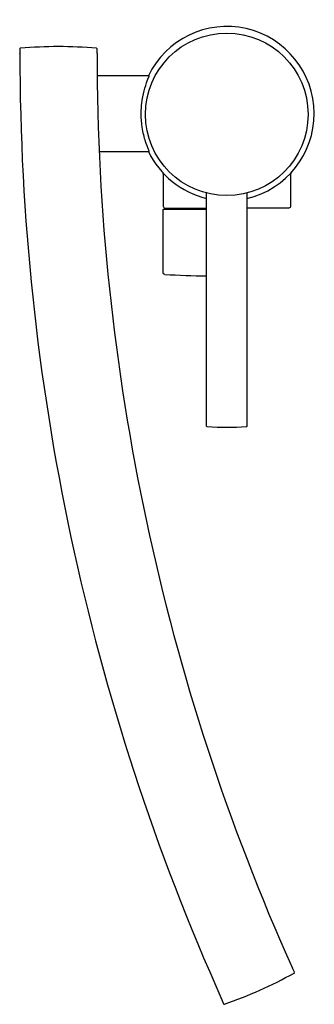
# Model space of a CAD drawing. Header units: millimetres. Extents: x -62 to 26, y -266 to 28.
import ezdxf

# ---------------------------------------------------------------- set-up
doc = ezdxf.new("R2010")
doc.units = ezdxf.units.MM
doc.header["$MEASUREMENT"] = 0
doc.layers.add('PLANNING', color=1, linetype='Continuous')

# ---------------------------------------------------------------- blocks, each defined once
blk = doc.blocks.new('96310000_t')
at = {"layer": 'PLANNING'}
for p, q in [((-61.79, 19.3), (-61.79, 18)), ((-61.79, 18), (-61.74, 18)), ((-61.74, 17.99), (-61.74, 18)), ((-38.74, 18), (-38.69, 18)), ((-38.74, 17.99), (-38.74, 18)), ((-38.69, 18), (-38.69, 19.3)), ((-25.02, 0.86), (-25.02, 0.85)), ((24.92, 0.85), (24.92, 0.86)), ((19.56, -254.93), (19.52, -254.95)), ((20.1, -256.12), (19.56, -254.93)), ((-1.48, -264.34), (-1.52, -264.36)), ((-1.52, -264.36), (-0.99, -265.55))]:
    blk.add_line(p, q, dxfattribs=at)
blk.add_lwpolyline([(-38.1, -11.3), (-23.16, -11.3), (-23.16, -11.3), (-23.16, -11.3), (-23.16, -11.3), (-23.16, -11.3), (-23.16, -11.3), (-23.16, -11.3), (-23.16, -11.3), (-23.16, -11.3), (-23.16, -11.3), (-23.16, -11.3), (-23.16, -11.3), (-23.16, -11.3), (-23.16, -11.3), (-23.16, -11.3), (-23.16, -11.3), (-23.16, -11.3), (-23.16, -11.3), (-23.16, -11.3), (-23.16, -11.3), (-23.16, -11.3), (-23.16, -11.3), (-23.16, -11.3), (-23.16, -11.3), (-23.16, -11.3), (-23.16, -11.3), (-23.16, -11.29), (-23.16, -11.29), (-23.16, -11.29), (-23.16, -11.29), (-23.16, -11.29), (-23.16, -11.29), (-23.16, -11.29), (-23.16, -11.29), (-23.16, -11.29), (-23.16, -11.29), (-23.16, -11.29), (-23.16, -11.29), (-23.16, -11.28), (-23.16, -11.28), (-23.16, -11.28), (-23.16, -11.28), (-23.16, -11.27), (-23.16, -11.27), (-23.16, -11.26), (-23.16, -11.26), (-23.17, -11.25), (-23.17, -11.23), (-23.18, -11.22), (-23.18, -11.2), (-23.19, -11.17), (-23.49, -10.43), (-23.8, -9.61), (-24.04, -8.95), (-24.26, -8.29), (-24.4, -7.84), (-24.54, -7.36), (-24.68, -6.84), (-24.81, -6.28), (-24.93, -5.79), (-25.04, -5.25), (-25.15, -4.66), (-25.26, -4), (-25.37, -3.26), (-25.42, -2.84), (-25.47, -2.38), (-25.51, -1.87), (-25.54, -1.31), (-25.56, -0.69), (-25.57, 0), (-25.56, 0.51), (-25.55, 1.02), (-25.52, 1.53), (-25.49, 2.04), (-25.44, 2.54), (-25.39, 3.04), (-25.25, 4.02), (-25.09, 4.98), (-24.9, 5.9), (-24.69, 6.78), (-24.58, 7.21), (-24.46, 7.62), (-24.21, 8.45), (-23.96, 9.18), (-23.74, 9.79), (-23.55, 10.3), (-23.18, 11.2), (-23.17, 11.23), (-23.17, 11.24), (-23.16, 11.26), (-23.16, 11.27), (-23.16, 11.27), (-23.16, 11.28), (-23.16, 11.28), (-23.16, 11.28), (-23.16, 11.28), (-23.15, 11.29), (-23.15, 11.29), (-23.15, 11.29), (-23.15, 11.29), (-23.15, 11.29), (-23.15, 11.29), (-23.15, 11.29), (-23.15, 11.29), (-23.15, 11.3), (-23.16, 11.3), (-23.16, 11.3), (-23.16, 11.3), (-23.16, 11.3), (-23.16, 11.3), (-23.16, 11.3), (-23.16, 11.3), (-23.16, 11.3), (-23.16, 11.3), (-23.16, 11.3), (-23.16, 11.3), (-23.16, 11.3), (-23.16, 11.3), (-38.7, 11.3)], dxfattribs=at)
for points in [[(-19, -17.95), (-19, -27.65, 0.414214), (-18.5, -28.15), (-6.05, -28.15)], [(19, -17.97), (19, -27.65, -0.414214), (18.5, -28.15), (5.95, -28.15)], [(5.95, -23.72), (5.95, -93.25, -0.172313), (5.91, -93.37, -0.187016), (5.75, -93.43, -0.041531), (-5.85, -93.43), (-5.85, -93.43, -0.187249), (-6.01, -93.37, -0.185169), (-6.05, -93.24), (-6.05, -23.72)], [(-18.53, -47.96), (-18.53, -47.96, -0.399044), (-19, -47.46), (-19, -28.65, -0.414214), (-18.8, -28.45), (-6.05, -28.45)]]:
    blk.add_lwpolyline(points, format="xyb", dxfattribs=at)
blk.add_circle((-0.05, -0.21), 24.24, dxfattribs=at)
for centre, radius, start, end in [((0, 0), 26, 283.2291, 154.2392), ((-61.59, 19.3), 0.2, 95.0165, 180), ((629.76, 17.99), 691.5, 180, 204.09713), ((-50.24, -110), 130, 84.9835, 95.0165), ((-38.89, 19.3), 0.2, 360, 84.9835), ((629.76, 17.99), 668.5, 180, 204.09717), ((0, 0), 26, 205.7608, 256.5444), ((-19.49, -17.95), 0.496, 0.084, 35.0563), ((19.5, -17.94), 0.497, 143.0845, 182.3665), ((0, 301.55), 350, 266.9681, 269.0096), ((-43.24, -142.8), 130, 289.0806, 299.1136), ((19.91, -256.2), 0.2, 299.1136, 24.0971), ((-0.81, -265.47), 0.2, 204.0971, 289.0806)]:
    blk.add_arc(centre, radius, start, end, dxfattribs=at)

msp = doc.modelspace()

# ---------------------------------------------------------------- block references
msp.add_blockref('96310000_t', (0, 0))

doc.saveas('drawing.dxf')
